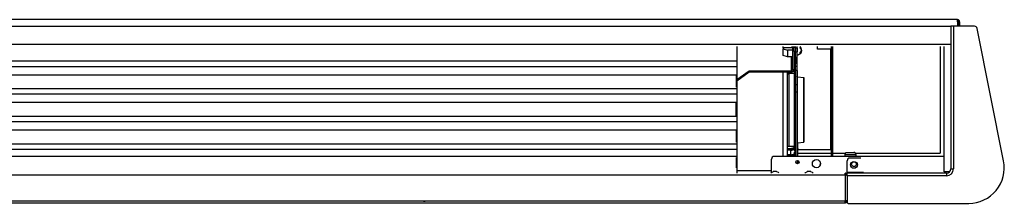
# Model space of a CAD drawing. Header units: millimetres. Extents: x -468 to 467, y 0 to 87.
# Tile 2 of 2: x 0 to 467, y 0 to 87. Entities that reach past the tile are written whole.
import ezdxf

# ---------------------------------------------------------------- set-up
doc = ezdxf.new("R2010")
doc.units = ezdxf.units.MM

# ---------------------------------------------------------------- blocks, each defined once
blk = doc.blocks.new('copertura_inferiore_griglia__44', base_point=(-85011.6, 64694.68))
at = {"color": 7, "linetype": 'Continuous'}
for p, q in [((-85011.6, 64695.31), (-85011.6, 64694.82)), ((-84108.56, 64695.31), (-84108.56, 64694.68))]:
    blk.add_line(p, q, dxfattribs=at)
blk = doc.blocks.new('212878B_MANIGLIA_GRIGLIA_ANTERIORE__45', base_point=(-85011.5, 64694.64))
at = {"color": 7, "linetype": 'Continuous'}
for p, q in [((-85011.5, 64694.71), (-85011.5, 64695.31)), ((-84108.66, 64694.64), (-84108.66, 64695.31))]:
    blk.add_line(p, q, dxfattribs=at)

msp = doc.modelspace()

# ---------------------------------------------------------------- linework, layer by layer
at = {"color": 7, "linetype": 'Continuous'}
for p, q in [((445.3, 87.25), (-445.17, 87.25)), ((445.3, 86.28), (445.3, 87.25)), ((445.3, 86.28), (445.3, 84.14)), ((445.88, 86.28), (445.88, 84.14)), ((446.27, 86.28), (446.27, 84.14)), ((-442.06, 84.14), (442.06, 84.14)), ((442.06, 84.14), (442.06, 84.13)), ((443.36, 84.14), (442.06, 84.14)), ((442.06, 84.13), (442.06, 84.11)), ((442.06, 84.11), (442.06, 82.85)), ((453.37, 84.14), (443.36, 84.14)), ((467.18, 19.99), (454.64, 83.1)), ((-391.9, 0), (391.9, 0)), ((392.03, 0.52), (391.9, 0.52)), ((391.9, 0), (392.03, 0)), ((393.52, -0.19), (450.61, -0.19))]:
    msp.add_line(p, q, dxfattribs=at)
at = {"color": 9, "linetype": 'Continuous'}
for p, q in [((442.06, 82.85), (442.06, 75.4)), ((443.36, 84.14), (443.36, 16.18)), ((442.06, 75.4), (-442.06, 75.4)), ((442.06, 75.4), (442.06, 74.43)), ((340.45, 74.43), (340.45, 14.24)), ((362.58, 73.85), (362.58, 74.43)), ((366.85, 73.85), (362.58, 73.85)), ((362.58, 73.85), (362.58, 73.4)), ((362.58, 73.4), (364.52, 72.71)), ((362.58, 70.19), (362.58, 73.4)), ((364.52, 69.51), (362.58, 70.19)), ((364.52, 72.71), (364.52, 69.51)), ((366.98, 72.71), (364.52, 72.71)), ((365.22, 74.07), (365.22, 73.97)), ((365.22, 73.97), (365.22, 73.85)), ((366.85, 73.85), (366.85, 74.43)), ((366.98, 74.43), (366.98, 72.48)), ((366.98, 72.48), (367.76, 72.48)), ((366.98, 72.48), (366.98, 63.51)), ((367.76, 72.48), (367.76, 74.43)), ((367.76, 72.48), (367.76, 63.51)), ((368.41, 73.77), (368.41, 74.43)), ((368.41, 73.77), (369.19, 73.77)), ((368.41, 73.77), (368.41, 71.97)), ((368.41, 71.97), (369.19, 71.97)), ((368.41, 64.96), (368.41, 71.97)), ((369.19, 73.77), (369.19, 74.43)), ((369.19, 73.77), (369.19, 71.97)), ((369.19, 64.96), (369.19, 71.97)), ((369.85, 70.43), (369.19, 70.12)), ((370.57, 71.02), (369.85, 70.43)), ((371.03, 73.63), (370.57, 74.43)), ((371.03, 71.81), (370.57, 71.02)), ((371.17, 73.08), (371.03, 73.63)), ((371.17, 72.34), (371.03, 71.81)), ((371.17, 73.08), (371.06, 73.08)), ((371.06, 73.07), (371.09, 72.98)), ((371.17, 72.34), (371.06, 72.34)), ((371.14, 72.57), (371.09, 72.44)), ((371.16, 72.66), (371.14, 72.57)), ((371.16, 72.76), (371.16, 72.75)), ((371.16, 72.75), (371.17, 72.71)), ((378.83, 73.27), (378.83, 74.43)), ((384.98, 73.27), (378.83, 73.27)), ((384.98, 73.27), (385.43, 73.27)), ((384.98, 73.27), (384.98, 25.37)), ((385.43, 22.14), (385.43, 74.43)), ((385.95, 74.43), (385.95, 22.14)), ((437.08, 74.43), (437.08, 23.75)), ((439.02, 14.76), (439.02, 74.43)), ((442.06, 74.43), (442.06, 16.18)), ((-340.44, 67.6), (340.44, 67.6)), ((340.44, 67.6), (340.44, 65.01)), ((366.98, 69.51), (364.52, 69.51)), ((366.34, 69.51), (366.34, 62.96)), ((367.76, 69.47), (368.41, 69.47)), ((367.89, 67.35), (367.89, 69.47)), ((367.89, 67.35), (367.89, 64.68)), ((368.05, 69.47), (368.14, 69.19)), ((368.14, 69.19), (368.32, 68.93)), ((368.14, 66.51), (368.32, 66.25)), ((368.32, 69.47), (368.32, 69.46)), ((368.32, 69.46), (368.32, 68.93)), ((368.32, 68.93), (368.32, 66.25)), ((368.32, 65.02), (368.32, 66.25)), ((368.36, 66.2), (368.32, 66.25)), ((-340.44, 65.01), (340.44, 65.01)), ((-340.44, 61.03), (340.44, 61.03)), ((340.37, 55.18), (340.37, 61.03)), ((340.44, 65.01), (340.44, 61.64)), ((340.44, 61.64), (340.44, 61.05)), ((340.44, 61.05), (340.44, 61.03)), ((340.45, 58.75), (346.4, 62.96)), ((340.45, 58.2), (346.4, 62.41)), ((346.4, 62.96), (366.34, 62.96)), ((346.4, 62.96), (346.4, 62.41)), ((346.4, 62.41), (366.34, 62.41)), ((362.58, 59.97), (362.58, 62.41)), ((364.52, 58.95), (364.52, 62.41)), ((364.53, 61.19), (364.52, 61.13)), ((364.61, 61.45), (364.53, 61.19)), ((364.79, 61.65), (364.61, 61.45)), ((364.72, 61.57), (364.72, 62.41)), ((365.04, 61.76), (364.79, 61.65)), ((365.1, 61.76), (365.04, 61.76)), ((365.17, 61.81), (365.1, 61.76)), ((365.17, 61.81), (367.76, 61.81)), ((365.17, 61.81), (365.17, 61.77)), ((365.17, 61.77), (365.17, 57.3)), ((365.88, 61.81), (365.88, 62.41)), ((366.98, 63.51), (366.97, 63.33)), ((367.76, 63.33), (366.97, 63.33)), ((367.76, 63.51), (367.76, 63.33)), ((367.83, 61.76), (367.76, 61.81)), ((367.76, 61.81), (367.76, 61.77)), ((367.76, 61.77), (367.76, 57.3)), ((367.89, 61.76), (367.83, 61.76)), ((368.02, 64.04), (367.89, 64.68)), ((367.89, 64.68), (368.04, 64.16)), ((367.89, 63.41), (368.14, 64.64)), ((367.89, 60.73), (367.89, 63.41)), ((368.14, 62.56), (367.89, 63.41)), ((367.92, 64.21), (367.96, 64.32)), ((367.92, 64.21), (367.98, 63.84)), ((367.98, 63.84), (367.92, 64.21)), ((367.95, 63.72), (367.92, 64.21)), ((368.14, 64.64), (368.15, 64.67)), ((368.15, 64.67), (368.32, 65.02)), ((368.32, 65.02), (368.34, 65.04)), ((368.32, 62.31), (368.32, 65.02)), ((368.32, 59.63), (368.32, 62.31)), ((368.34, 65.04), (368.4, 65.22)), ((368.4, 65.22), (368.41, 65.22)), ((368.41, 63.11), (368.41, 64.96)), ((369.19, 64.96), (368.41, 64.96)), ((368.41, 63.11), (368.41, 56.18)), ((369.19, 63.11), (368.41, 63.11)), ((369.19, 63.11), (369.19, 64.96)), ((369.19, 63.11), (369.19, 56.18)), ((362.58, 22.31), (362.58, 59.97)), ((364.52, 23.55), (364.52, 58.95)), ((365.17, 57.3), (365.17, 26.86)), ((367.76, 57.3), (367.76, 26.86)), ((367.89, 60.73), (367.89, 58.05)), ((368.14, 56.82), (367.89, 58.05)), ((368.14, 57.21), (367.89, 58.05)), ((367.99, 57.54), (368, 55.75)), ((368.14, 59.89), (368.32, 59.63)), ((368.15, 56.8), (368.14, 56.82)), ((368.32, 56.44), (368.15, 56.8)), ((368.32, 59.63), (368.32, 56.95)), ((368.36, 59.58), (368.32, 59.63)), ((368.32, 56.95), (368.32, 56.44)), ((368.34, 56.42), (368.32, 56.44)), ((368.32, 55.62), (368.32, 56.44)), ((368.4, 56.24), (368.34, 56.42)), ((368.41, 56.24), (368.4, 56.24)), ((368.41, 56.18), (368.41, 52.77)), ((369.19, 56.18), (368.41, 56.18)), ((369.19, 60.03), (369.19, 60.13)), ((369.19, 60.08), (369.19, 60.03)), ((369.23, 59.95), (369.19, 60.08)), ((369.19, 56.18), (369.19, 52.77)), ((369.24, 59.97), (369.23, 59.95)), ((369.25, 60), (369.24, 59.97)), ((369.3, 60.02), (369.25, 60)), ((369.3, 60.02), (372.36, 59.75)), ((369.3, 43.51), (369.3, 60.02)), ((372.36, 59.75), (372.36, 34.45)), ((372.36, 28.92), (372.36, 59.75)), ((-340.44, 54.46), (340.44, 54.46)), ((-340.44, 51.87), (340.44, 51.87)), ((340.44, 54.46), (340.44, 51.87)), ((340.44, 51.87), (340.44, 48.5)), ((368, 55.75), (367.99, 54.75)), ((367.99, 54.75), (367.99, 50.35)), ((368.32, 24.79), (368.32, 55.62)), ((369.19, 52.77), (368.41, 52.77)), ((368.41, 52.77), (368.41, 22.18)), ((369.19, 52.77), (369.19, 22.18)), ((-340.44, 47.89), (340.44, 47.89)), ((340.08, 47.89), (340.08, 41.32)), ((340.44, 48.5), (340.44, 47.91)), ((340.44, 47.91), (340.44, 47.89)), ((367.99, 50.35), (367.99, 37.11)), ((369.3, 28.65), (369.3, 43.51)), ((-340.44, 41.32), (340.44, 41.32)), ((-340.44, 38.73), (340.44, 38.73)), ((340.44, 41.32), (340.44, 38.73)), ((340.44, 38.73), (340.44, 35.36)), ((-340.44, 34.76), (340.44, 34.76)), ((340.37, 28.9), (340.37, 34.76)), ((340.44, 35.36), (340.44, 34.77)), ((340.44, 34.77), (340.44, 34.76)), ((367.99, 37.11), (367.98, 32.8)), ((367.98, 32.8), (367.99, 31.97)), ((372.36, 34.45), (372.36, 28.92)), ((-340.44, 28.18), (340.44, 28.18)), ((340.44, 28.18), (340.44, 25.6)), ((367.99, 28.64), (367.97, 26.54)), ((367.99, 31.97), (367.98, 29.21)), ((367.98, 29.21), (367.99, 28.64)), ((369.19, 28.83), (369.19, 28.7)), ((369.19, 28.7), (369.2, 28.81)), ((369.2, 28.81), (369.23, 28.78)), ((369.23, 28.78), (369.27, 28.81)), ((369.27, 28.81), (369.3, 28.81)), ((369.3, 28.65), (372.36, 28.92)), ((369.3, 28.81), (369.3, 28.65)), ((369.35, 28.65), (369.35, 22.14)), ((-340.44, 25.6), (340.44, 25.6)), ((340.44, 25.6), (340.44, 22.22)), ((364.53, 27.44), (364.52, 27.66)), ((364.52, 25.96), (366.21, 25.96)), ((366.21, 25.3), (364.52, 25.3)), ((366.21, 25.14), (364.52, 25.14)), ((364.52, 22.14), (364.52, 23.55)), ((364.61, 27.18), (364.53, 27.44)), ((364.79, 26.98), (364.61, 27.18)), ((365.04, 26.87), (364.79, 26.98)), ((365.17, 26.86), (365.04, 26.87)), ((367.76, 26.86), (365.17, 26.86)), ((366.21, 25.3), (366.21, 25.96)), ((366.21, 25.3), (366.21, 25.14)), ((366.21, 22.94), (366.21, 25.14)), ((367.7, 25.6), (367.89, 25.8)), ((367.89, 25.8), (367.7, 25.6)), ((367.89, 25.72), (367.7, 25.6)), ((367.89, 23.6), (367.7, 23.39)), ((367.76, 26.86), (367.9, 26.87)), ((367.89, 26.57), (367.76, 26.44)), ((367.89, 25.91), (367.76, 25.77)), ((367.89, 25.59), (367.89, 26.87)), ((367.89, 24), (367.98, 24.45)), ((367.89, 22.14), (367.89, 24)), ((368.14, 23.15), (367.89, 24)), ((367.9, 26.87), (367.97, 26.91)), ((367.99, 25.07), (367.92, 24.61)), ((367.92, 24.61), (368.32, 23.45)), ((367.99, 26.29), (367.95, 24.92)), ((367.95, 24.92), (367.99, 25.07)), ((367.97, 26.54), (367.99, 26.29)), ((367.99, 26.28), (368, 26.92)), ((368.18, 26.41), (367.99, 25.07)), ((368.05, 26.13), (367.99, 26.28)), ((367.99, 25.07), (368.05, 26.13)), ((368.28, 26.58), (368.18, 26.41)), ((368.32, 23.45), (368.32, 24.79)), ((368.38, 23.36), (368.32, 23.45)), ((368.32, 23.43), (368.32, 23.45)), ((368.32, 22.89), (368.32, 23.43)), ((369.77, 25.37), (369.35, 25.79)), ((369.35, 23.75), (385.43, 23.75)), ((369.77, 25.37), (384.98, 25.37)), ((384.98, 25.37), (385.43, 25.37)), ((385.95, 23.75), (392.27, 23.75)), ((391.95, 23.12), (392.01, 23.44)), ((392.01, 23.44), (392.44, 23.95)), ((392.44, 23.95), (393.04, 24.08)), ((393.04, 24.08), (393.89, 24.08)), ((393.89, 24.08), (396.06, 24.08)), ((396.55, 23.95), (396.06, 24.08)), ((396.97, 23.44), (396.55, 23.95)), ((396.71, 23.75), (437.08, 23.75)), ((397.03, 23.12), (396.97, 23.44)), ((-340.44, 22.22), (340.44, 22.22)), ((340.37, 16.76), (340.37, 21.62)), ((340.44, 22.22), (340.44, 21.63)), ((340.44, 21.63), (340.44, 21.62)), ((356.95, 14.5), (356.95, 20.84)), ((439.02, 22.14), (358.25, 22.14)), ((362.58, 22.14), (362.58, 22.31)), ((366.21, 22.94), (364.52, 22.94)), ((366.21, 22.66), (364.52, 22.66)), ((366.21, 22.94), (366.21, 22.66)), ((366.21, 22.14), (366.21, 22.66)), ((367.89, 23.27), (367.76, 23.13)), ((368.32, 22.14), (368.32, 22.89)), ((368.4, 23.27), (368.38, 23.36)), ((368.41, 23.21), (368.4, 23.27)), ((368.4, 22.75), (368.41, 22.67)), ((368.41, 22.18), (368.41, 22.14)), ((369.19, 22.18), (369.19, 22.14)), ((369.19, 20.24), (369.19, 18.65)), ((369.35, 20.24), (369.35, 18.66)), ((380, 17.94), (380.22, 18.81)), ((391.93, 22.14), (391.95, 23.12)), ((391.95, 23.12), (393.52, 23.12)), ((392.87, 14.56), (392.87, 20.06)), ((393.52, 23.12), (397.03, 23.12)), ((399.31, 21.36), (394.17, 21.36)), ((397.03, 23.12), (397.05, 22.14)), ((356.95, 15.34), (340.45, 15.34)), ((351.9, 15.4), (356.95, 15.4)), ((351.9, 15.4), (351.9, 15.34)), ((356.63, 14.24), (356.92, 14.48)), ((356.92, 14.48), (357.7, 14.88)), ((357.7, 14.88), (357.73, 14.89)), ((358.83, 14.89), (357.73, 14.89)), ((359.41, 14.89), (358.83, 14.89)), ((359.44, 14.88), (359.41, 14.89)), ((360.23, 14.48), (359.44, 14.88)), ((360.51, 14.24), (360.23, 14.48)), ((372.81, 14.24), (373.1, 14.48)), ((373.1, 14.48), (373.88, 14.88)), ((373.88, 14.88), (373.91, 14.89)), ((375.01, 14.89), (373.91, 14.89)), ((375.6, 14.89), (375.01, 14.89)), ((375.62, 14.88), (375.6, 14.89)), ((376.41, 14.48), (375.62, 14.88)), ((376.69, 14.24), (376.41, 14.48)), ((380, 17.86), (380, 17.94)), ((391.9, 13.4), (391.9, 14.24)), ((392.03, 14.24), (391.9, 14.24)), ((392.55, 14.04), (392.87, 14.04)), ((400.61, 14.56), (392.87, 14.56)), ((392.87, 14.56), (392.87, 14.24)), ((392.87, 12.94), (392.87, 14.24)), ((440.12, 14.24), (392.87, 14.24)), ((441.5, 14.76), (439.02, 14.76)), ((440.12, 14.2), (440.12, 14.24)), ((440.12, 14.2), (440.12, 12.94)), ((442.1, 16.18), (442.06, 16.18)), ((442.1, 16.18), (443.36, 16.18)), ((-391.9, 13.4), (391.9, 13.4)), ((391.9, 13.72), (392.03, 13.72)), ((391.9, 13.27), (391.9, 13.4)), ((391.9, 13.27), (392.03, 13.27)), ((392.87, 13.27), (392.03, 13.27)), ((392.03, 0.97), (392.03, 13.27)), ((392.36, 13.36), (392.36, 13.4)), ((392.87, 13.36), (392.36, 13.36)), ((392.36, 13.36), (392.36, 13.27)), ((392.87, 12.94), (392.87, 0.45)), ((440.12, 12.94), (392.87, 12.94)), ((391.9, 0.84), (-391.9, 0.84)), ((391.9, 0.84), (391.9, 0.97)), ((392.03, 0.97), (391.9, 0.97)), ((391.9, 0), (391.9, 0.84)), ((391.9, 0.84), (392.03, 0.84)), ((392.87, 0.97), (392.03, 0.97)), ((392.03, 0.97), (392.03, 0.84)), ((392.03, 0.84), (392.03, 0.52)), ((392.36, 0.97), (392.36, 0.88)), ((392.36, 0.88), (392.87, 0.88)), ((392.36, 0.84), (392.36, 0.88))]:
    msp.add_line(p, q, dxfattribs=at)
for centre, radius in [((369.26, 19.45), 0.809), ((378.29, 18.73), 1.94), ((396.11, 18.12), 1.62), ((396.11, 18.45), 1.13)]:
    msp.add_circle(centre, radius, dxfattribs=at)
at = {"color": 7, "linetype": 'Continuous'}
for centre, radius, start, end in [((445.3, 86.28), 0.971, 0, 90), ((445.3, 86.28), 0.583, 0, 90), ((453.37, 82.85), 1.29, 11.2378, 90), ((450.61, 16.7), 16.89, 270, 11.2378), ((393.52, 0.45), 0.647, 180, 270)]:
    msp.add_arc(centre, radius, start, end, dxfattribs=at)
at = {"color": 9, "linetype": 'Continuous'}
for centre, radius, start, end in [((358.25, 20.84), 1.29, 90, 180), ((394.17, 20.06), 1.29, 90, 180), ((392.03, 13.4), 0.841, 0, 90), ((440.12, 16.18), 3.24, 270, 0), ((440.12, 16.18), 1.98, 270, 0), ((392.03, 13.4), 0.324, 0, 90), ((392.03, 0.84), 0.841, 270, 0), ((392.03, 0.84), 0.324, 270, 0)]:
    msp.add_arc(centre, radius, start, end, dxfattribs=at)
for points in [[(371.17, 73.08), (371.1, 73.33), (370.99, 73.58), (370.83, 73.82), (370.63, 74.04)], [(370.63, 73.67), (370.65, 73.85), (370.63, 74.04)], [(371.17, 72.71), (371.1, 72.97), (370.99, 73.22), (370.83, 73.45), (370.63, 73.67)], [(370.63, 71.75), (370.83, 71.97), (370.99, 72.2), (371.1, 72.45), (371.17, 72.71)], [(370.63, 71.38), (370.83, 71.6), (370.99, 71.84), (371.1, 72.09), (371.17, 72.34)], [(370.63, 71.38), (370.65, 71.57), (370.63, 71.75)], [(367.89, 67.35), (367.95, 66.92), (368.14, 66.51)], [(368.4, 68.79), (368.37, 68.86), (368.32, 68.93)], [(368.41, 66.03), (368.4, 66.12), (368.36, 66.2)], [(368.41, 68.71), (368.41, 68.75), (368.4, 68.79)], [(366.34, 62.41), (366.68, 62.44), (367.01, 62.53), (367.3, 62.68), (367.52, 62.86), (367.68, 63.09), (367.76, 63.33)], [(366.34, 62.96), (366.48, 62.97), (366.62, 63.01), (366.75, 63.07), (366.85, 63.14), (366.93, 63.23), (366.97, 63.33)], [(368.14, 62.56), (368.22, 62.43), (368.32, 62.31)], [(368.4, 62.16), (368.37, 62.24), (368.32, 62.31)], [(368.41, 62.09), (368.41, 62.13), (368.4, 62.16)], [(367.89, 60.73), (367.95, 60.3), (368.14, 59.89)], [(368.14, 57.21), (368.22, 57.08), (368.32, 56.95)], [(368.4, 56.81), (368.37, 56.88), (368.32, 56.95)], [(368.41, 59.41), (368.4, 59.5), (368.36, 59.58)], [(368.41, 56.73), (368.41, 56.77), (368.4, 56.81)], [(366.21, 25.96), (366.64, 26), (367.05, 26.09), (367.43, 26.24), (367.76, 26.44)], [(366.21, 25.3), (366.64, 25.33), (367.05, 25.42), (367.43, 25.57), (367.76, 25.77)], [(366.21, 25.14), (366.62, 25.17), (367.02, 25.26), (367.38, 25.4), (367.7, 25.6)], [(366.21, 22.94), (366.62, 22.97), (367.02, 23.06), (367.38, 23.2), (367.7, 23.39)], [(366.21, 22.66), (366.64, 22.69), (367.05, 22.78), (367.43, 22.93), (367.76, 23.13)], [(368.14, 23.15), (368.22, 23.02), (368.32, 22.89)], [(368.4, 22.75), (368.37, 22.82), (368.32, 22.89)]]:
    msp.add_spline(points, degree=3, dxfattribs=at)

# ---------------------------------------------------------------- block references
at = {"color": 9, "xscale": 0.6472349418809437, "yscale": 0.6472349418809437, "zscale": 0.6472349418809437}
for name, p in [('copertura_inferiore_griglia__44', (-392.29, 0.56)), ('212878B_MANIGLIA_GRIGLIA_ANTERIORE__45', (-392.23, 0.53))]:
    msp.add_blockref(name, p, dxfattribs=at)

doc.saveas('drawing.dxf')
